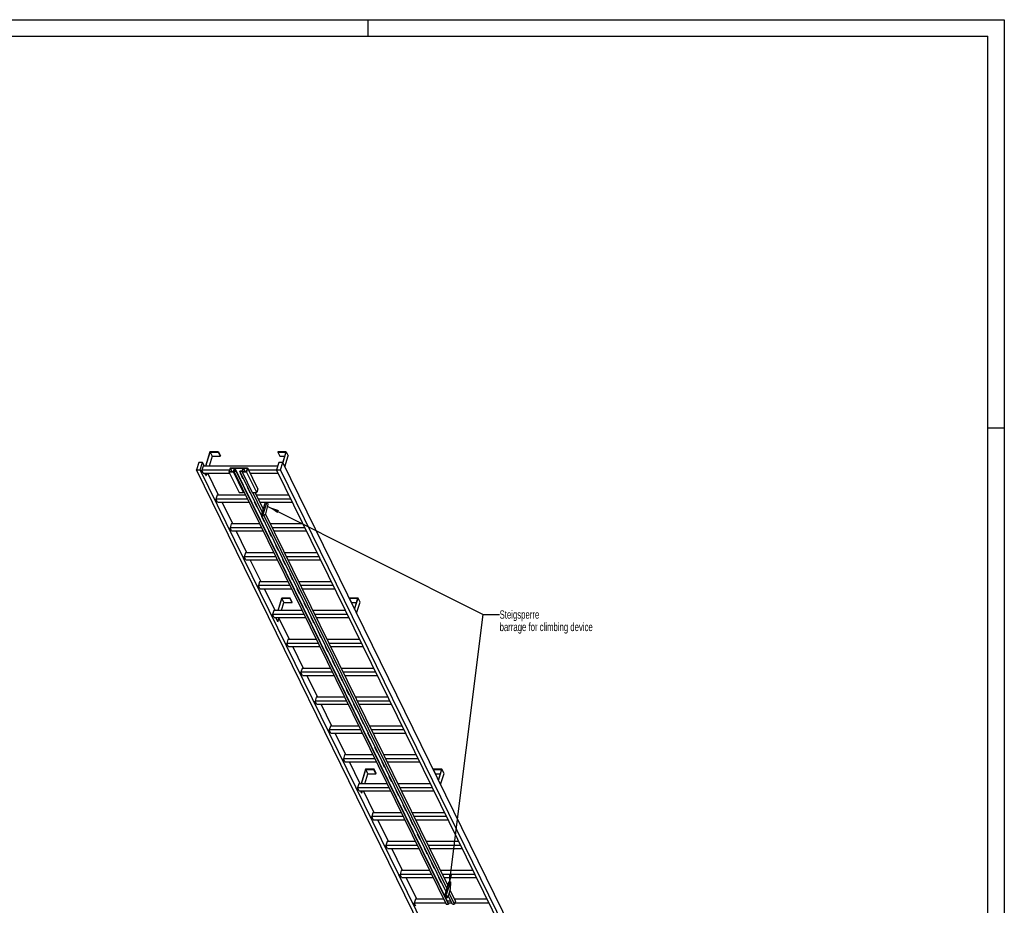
# Model space of a CAD drawing. Header units: millimetres. Extents: x 0 to 11880, y 0 to 8400.
# Tile 4 of 4: x 5940 to 11880, y 3061 to 8400. Entities that reach past the tile are written whole.
import ezdxf

# ---------------------------------------------------------------- set-up
doc = ezdxf.new("R2010")
doc.units = ezdxf.units.MM
doc.header["$LTSCALE"] = 653.4
doc.layers.get('0').update_dxf_attribs({"linetype": 'CONTINUOUS'})
doc.layers.add('053_NOTES', color=7, linetype='CONTINUOUS')
doc.styles.get("Standard").update_dxf_attribs({"font": 'txt', "width": 0.7})
doc.dimstyles.get("Standard").update_dxf_attribs({"dimtxt": 50, "dimasz": 70, "dimexe": 2, "dimexo": 1, "dimtad": 1, "dimtxsty": 'Standard', "dimblk": '_FILLED', "dimblk1": '_FILLED', "dimblk2": '_FILLED', "dimcen": 0.09, "dimazin": 2, "dimtol": 1, "dimtp": 0.01, "dimtm": 0.01, "dimtfac": 1, "dimtofl": 0, "dimtmove": 0, "dimatfit": 3, "dimldrblk": '_FILLED', "dimfxl": 1, "dimtolj": 1, "dimarcsym": 0})

# ---------------------------------------------------------------- blocks, each defined once
blk = doc.blocks.new('_FILLED')
at = {"color": 0, "linetype": 'ByBlock'}
blk.add_solid([(0, 0), (-1, 0.143), (-1, -0.143)], dxfattribs=at)

msp = doc.modelspace()

# ---------------------------------------------------------------- linework, layer by layer
at = {"color": 3, "linetype": 'Continuous'}
for p, q in [((0, 8400), (11880, 8400)), ((8040, 8400), (8040, 8300)), ((11880, 8400), (11880, 0)), ((11780, 5940), (11880, 5940))]:
    msp.add_line(p, q, dxfattribs=at)
at = {"color": 5, "linetype": 'Continuous'}
for p in [(100, 8300), (11780, 100)]:
    msp.add_line(p, (11780, 8300), dxfattribs=at)
at = {"color": 7, "linetype": 'Continuous'}
for p, q in [((7087.769, 5795.174), (7060.853, 5708.073)), ((7062.695, 5708.073), (7089.127, 5793.607)), ((7101.329, 5768.743), (7082.58, 5708.073)), ((7138.427, 5795.174), (7087.769, 5795.174)), ((7089.127, 5793.607), (7101.329, 5768.743)), ((7089.127, 5793.607), (7137.943, 5793.607)), ((7101.329, 5768.743), (7150.145, 5768.743)), ((7137.943, 5793.607), (7138.427, 5795.174)), ((7137.943, 5793.607), (7150.145, 5768.743)), ((7138.427, 5795.174), (7150.629, 5770.31)), ((7150.145, 5768.743), (7150.629, 5770.31)), ((7497.641, 5795.174), (7497.157, 5793.607)), ((7497.157, 5793.607), (7509.359, 5768.743)), ((7497.157, 5793.607), (7545.973, 5793.607)), ((7548.299, 5795.174), (7497.641, 5795.174)), ((7509.359, 5768.743), (7538.289, 5768.743)), ((7545.973, 5793.607), (7526.652, 5731.084)), ((7527.786, 5728.792), (7548.299, 5795.174)), ((7539.987, 5703.928), (7560.501, 5770.31)), ((7548.299, 5795.174), (7560.501, 5770.31)), ((7020.079, 5731.08), (7006.281, 5686.431)), ((7043.106, 5731.08), (7020.079, 5731.08)), ((7029.308, 5686.431), (7043.106, 5731.08)), ((7045.939, 5708.073), (7038.677, 5684.573)), ((7054.396, 5708.073), (7043.106, 5731.08)), ((7496.526, 5708.073), (7045.939, 5708.073)), ((7503.636, 5731.08), (7489.838, 5686.431)), ((7526.663, 5731.08), (7503.636, 5731.08)), ((7512.865, 5686.431), (7526.663, 5731.08)), ((9079.326, 2567.086), (7526.663, 5731.08)), ((8558.944, 2522.436), (7006.281, 5686.431)), ((7006.281, 5686.431), (7029.308, 5686.431)), ((8581.971, 2522.436), (7029.308, 5686.431)), ((7047.828, 5665.925), (7038.677, 5684.573)), ((7205.578, 5684.573), (7038.677, 5684.573)), ((7047.828, 5665.925), (7205.815, 5665.925)), ((7063.661, 5652.811), (7057.225, 5665.925)), ((7059.067, 5665.925), (7065.503, 5652.811)), ((7063.661, 5652.811), (7065.503, 5652.811)), ((7069.555, 5665.925), (7065.503, 5652.811)), ((7139.808, 5534.022), (7075.079, 5665.925)), ((7209.395, 5696.927), (7202.133, 5673.427)), ((7202.133, 5673.427), (7263.142, 5549.105)), ((7229.765, 5673.427), (7202.133, 5673.427)), ((7210.074, 5696.144), (7203.296, 5674.211)), ((7203.296, 5674.211), (7229.086, 5674.211)), ((7209.395, 5696.927), (7316.238, 5696.927)), ((7210.074, 5696.144), (7220.838, 5674.211)), ((7235.864, 5696.144), (7210.074, 5696.144)), ((7229.086, 5674.211), (7235.864, 5696.144)), ((7231.242, 5678.206), (7229.765, 5673.427)), ((7290.774, 5549.105), (7229.765, 5673.427)), ((7231.242, 5678.206), (8512.418, 3067.444)), ((7245.058, 5678.206), (7231.242, 5678.206)), ((7237.73, 5696.222), (7232.405, 5678.989)), ((7232.405, 5678.989), (7245.3, 5678.989)), ((7237.73, 5696.222), (8518.906, 3085.46)), ((7287.468, 5696.222), (7237.73, 5696.222)), ((7245.3, 5678.989), (7245.058, 5678.206)), ((8526.234, 3067.444), (7245.058, 5678.206)), ((7245.3, 5678.989), (8526.476, 3068.227)), ((7269.005, 5678.206), (7269.247, 5678.989)), ((8511.377, 3146.518), (7269.005, 5678.206)), ((7282.821, 5678.206), (7269.005, 5678.206)), ((7269.247, 5678.989), (7282.142, 5678.989)), ((7269.878, 5668.25), (7285.131, 5637.169)), ((7273.891, 5668.25), (7269.878, 5668.25)), ((7270.442, 5668.25), (7285.348, 5637.874)), ((7271.583, 5665.925), (7275.032, 5665.925)), ((7282.821, 5678.206), (7281.345, 5673.427)), ((7281.345, 5673.427), (7342.353, 5549.105)), ((7308.976, 5673.427), (7281.345, 5673.427)), ((7282.142, 5678.989), (7287.468, 5696.222)), ((7289.286, 5696.144), (7282.508, 5674.211)), ((7282.508, 5674.211), (7308.297, 5674.211)), ((7289.286, 5696.144), (7300.049, 5674.211)), ((7315.075, 5696.144), (7289.286, 5696.144)), ((7308.297, 5674.211), (7315.075, 5696.144)), ((7316.238, 5696.927), (7308.976, 5673.427)), ((7369.985, 5549.105), (7308.976, 5673.427)), ((7377.247, 5572.605), (7316.238, 5696.927)), ((7490.75, 5684.573), (7322.301, 5684.573)), ((7331.452, 5665.925), (7499.901, 5665.925)), ((9042.502, 2522.436), (7489.838, 5686.431)), ((7489.838, 5686.431), (7512.865, 5686.431)), ((9065.528, 2522.436), (7512.865, 5686.431)), ((7285.131, 5637.169), (7285.348, 5637.874)), ((7285.131, 5637.169), (7289.143, 5637.169)), ((7285.348, 5637.874), (7288.797, 5637.874)), ((7131.35, 5534.022), (7124.088, 5510.523)), ((7301.997, 5534.022), (7131.35, 5534.022)), ((7263.142, 5549.105), (7290.774, 5549.105)), ((7292.25, 5553.884), (7290.774, 5549.105)), ((7312.584, 5581.224), (7327.836, 5550.144)), ((7316.597, 5581.224), (7312.584, 5581.224)), ((7313.148, 5581.224), (7328.054, 5550.849)), ((7327.836, 5550.144), (7328.054, 5550.849)), ((7327.836, 5550.144), (7331.849, 5550.144)), ((7328.054, 5550.849), (7331.503, 5550.849)), ((7342.353, 5549.105), (7369.985, 5549.105)), ((7403.465, 5432.359), (7346.174, 5549.105)), ((7409.251, 5451.081), (7361.147, 5549.105)), ((7564.63, 5534.022), (7368.549, 5534.022)), ((7377.247, 5572.605), (7369.985, 5549.105)), ((7133.24, 5491.874), (7124.088, 5510.523)), ((7313.529, 5510.523), (7124.088, 5510.523)), ((7133.24, 5491.874), (7322.68, 5491.874)), ((7225.219, 5359.972), (7160.491, 5491.874)), ((7355.29, 5494.199), (7370.542, 5463.119)), ((7359.303, 5494.199), (7355.29, 5494.199)), ((7355.854, 5494.199), (7370.76, 5463.824)), ((7356.995, 5491.874), (7360.443, 5491.874)), ((7576.162, 5510.523), (7380.081, 5510.523)), ((7389.232, 5491.874), (7585.313, 5491.874)), ((7421.857, 5491.874), (7398.6, 5416.614)), ((7431.067, 5491.874), (7407.81, 5416.614)), ((7439.643, 5479.407), (7433.525, 5491.874)), ((7433.906, 5452.799), (7439.643, 5479.407)), ((7370.542, 5463.119), (7370.76, 5463.824)), ((7370.542, 5463.119), (7374.555, 5463.119)), ((7370.76, 5463.824), (7374.209, 5463.824)), ((7397.996, 5407.174), (7413.248, 5376.093)), ((7402.009, 5407.174), (7397.996, 5407.174)), ((7398.56, 5407.174), (7413.466, 5376.798)), ((7398.6, 5416.614), (7401.65, 5410.398)), ((7398.6, 5416.614), (7407.81, 5416.614)), ((7401.65, 5410.398), (7410.861, 5410.398)), ((7407.81, 5416.614), (7410.861, 5410.398)), ((7410.861, 5410.398), (7424.224, 5421.466)), ((8516.716, 3163.793), (7413.265, 5412.389)), ((8522.501, 3182.515), (7423.911, 5421.206)), ((7424.224, 5421.466), (7433.906, 5452.799)), ((7216.762, 5359.972), (7209.5, 5336.472)), ((7387.408, 5359.972), (7216.762, 5359.972)), ((7413.248, 5376.093), (7413.466, 5376.798)), ((7413.248, 5376.093), (7417.261, 5376.093)), ((7413.466, 5376.798), (7416.915, 5376.798)), ((7650.041, 5359.972), (7453.96, 5359.972)), ((7218.651, 5317.824), (7209.5, 5336.472)), ((7398.94, 5336.472), (7209.5, 5336.472)), ((7218.651, 5317.824), (7408.092, 5317.824)), ((7310.631, 5185.921), (7245.903, 5317.824)), ((7440.702, 5320.148), (7455.954, 5289.068)), ((7444.714, 5320.148), (7440.702, 5320.148)), ((7441.266, 5320.148), (7456.172, 5289.773)), ((7442.407, 5317.824), (7445.855, 5317.824)), ((7455.954, 5289.068), (7456.172, 5289.773)), ((7455.954, 5289.068), (7459.966, 5289.068)), ((7456.172, 5289.773), (7459.62, 5289.773)), ((7661.573, 5336.472), (7465.492, 5336.472)), ((7474.644, 5317.824), (7670.725, 5317.824)), ((7483.408, 5233.123), (7498.66, 5202.042)), ((7487.42, 5233.123), (7483.408, 5233.123)), ((7483.972, 5233.123), (7498.878, 5202.747)), ((7302.174, 5185.921), (7294.912, 5162.421)), ((7472.82, 5185.921), (7302.174, 5185.921)), ((7498.66, 5202.042), (7498.878, 5202.747)), ((7498.66, 5202.042), (7502.672, 5202.042)), ((7498.878, 5202.747), (7502.326, 5202.747)), ((7735.453, 5185.921), (7539.372, 5185.921)), ((7304.063, 5143.773), (7294.912, 5162.421)), ((7484.352, 5162.421), (7294.912, 5162.421)), ((7304.063, 5143.773), (7493.503, 5143.773)), ((7396.043, 5011.87), (7331.314, 5143.773)), ((7526.114, 5146.097), (7541.366, 5115.017)), ((7530.126, 5146.097), (7526.114, 5146.097)), ((7526.677, 5146.097), (7541.584, 5115.722)), ((7527.818, 5143.773), (7531.267, 5143.773)), ((7541.366, 5115.017), (7541.584, 5115.722)), ((7541.366, 5115.017), (7545.378, 5115.017)), ((7541.584, 5115.722), (7545.032, 5115.722)), ((7746.985, 5162.421), (7550.904, 5162.421)), ((7560.055, 5143.773), (7756.136, 5143.773)), ((7568.819, 5059.072), (7584.072, 5027.992)), ((7572.832, 5059.072), (7568.819, 5059.072)), ((7569.383, 5059.072), (7584.289, 5028.697)), ((7387.586, 5011.87), (7380.324, 4988.37)), ((7558.232, 5011.87), (7387.586, 5011.87)), ((7584.072, 5027.992), (7584.289, 5028.697)), ((7584.072, 5027.992), (7588.084, 5027.992)), ((7584.289, 5028.697), (7587.738, 5028.697)), ((7820.865, 5011.87), (7624.784, 5011.87)), ((7389.475, 4969.722), (7380.324, 4988.37)), ((7569.764, 4988.37), (7380.324, 4988.37)), ((7389.475, 4969.722), (7578.915, 4969.722)), ((7481.455, 4837.819), (7416.726, 4969.722)), ((7611.525, 4972.047), (7626.777, 4940.966)), ((7615.538, 4972.047), (7611.525, 4972.047)), ((7612.089, 4972.047), (7626.995, 4941.671)), ((7613.23, 4969.722), (7616.679, 4969.722)), ((7626.777, 4940.966), (7626.995, 4941.671)), ((7626.777, 4940.966), (7630.79, 4940.966)), ((7626.995, 4941.671), (7630.444, 4941.671)), ((7832.397, 4988.37), (7636.316, 4988.37)), ((7645.467, 4969.722), (7841.548, 4969.722)), ((7520.459, 4913.444), (7497.089, 4837.819)), ((7498.931, 4837.819), (7521.817, 4911.878)), ((7518.817, 4837.819), (7534.019, 4887.013)), ((7571.117, 4913.444), (7520.459, 4913.444)), ((7534.019, 4887.013), (7521.817, 4911.878)), ((7521.817, 4911.878), (7570.633, 4911.878)), ((7534.019, 4887.013), (7582.835, 4887.013)), ((7570.633, 4911.878), (7571.117, 4913.444)), ((7582.835, 4887.013), (7570.633, 4911.878)), ((7583.319, 4888.58), (7571.117, 4913.444)), ((7582.835, 4887.013), (7583.319, 4888.58)), ((7654.231, 4885.021), (7669.483, 4853.941)), ((7658.244, 4885.021), (7654.231, 4885.021)), ((7654.795, 4885.021), (7669.701, 4854.646)), ((7930.331, 4913.444), (7929.847, 4911.878)), ((7942.049, 4887.013), (7929.847, 4911.878)), ((7929.847, 4911.878), (7978.663, 4911.878)), ((7980.989, 4913.444), (7930.331, 4913.444)), ((7942.049, 4887.013), (7970.98, 4887.013)), ((7978.663, 4911.878), (7959.346, 4849.365)), ((7960.476, 4847.062), (7980.989, 4913.444)), ((7972.678, 4822.198), (7993.191, 4888.58)), ((7993.191, 4888.58), (7980.989, 4913.444)), ((7472.997, 4837.819), (7465.735, 4814.319)), ((7474.887, 4795.671), (7465.735, 4814.319)), ((7655.176, 4814.319), (7465.735, 4814.319)), ((7643.644, 4837.819), (7472.997, 4837.819)), ((7669.483, 4853.941), (7669.701, 4854.646)), ((7669.483, 4853.941), (7673.496, 4853.941)), ((7669.701, 4854.646), (7673.15, 4854.646)), ((7906.276, 4837.819), (7710.196, 4837.819)), ((7917.808, 4814.319), (7721.728, 4814.319)), ((7474.887, 4795.671), (7664.327, 4795.671)), ((7496.351, 4771.081), (7484.284, 4795.671)), ((7498.193, 4771.081), (7486.126, 4795.671)), ((7496.351, 4771.081), (7498.193, 4771.081)), ((7498.193, 4771.081), (7505.792, 4795.671)), ((7566.866, 4663.768), (7504.38, 4791.102)), ((7696.937, 4797.996), (7712.189, 4766.915)), ((7700.95, 4797.996), (7696.937, 4797.996)), ((7697.501, 4797.996), (7712.407, 4767.62)), ((7698.642, 4795.671), (7702.09, 4795.671)), ((7712.189, 4766.915), (7712.407, 4767.62)), ((7712.189, 4766.915), (7716.202, 4766.915)), ((7712.407, 4767.62), (7715.856, 4767.62)), ((7730.879, 4795.671), (7926.96, 4795.671)), ((7739.643, 4710.97), (7754.895, 4679.89)), ((7743.655, 4710.97), (7739.643, 4710.97)), ((7740.207, 4710.97), (7755.113, 4680.595)), ((7558.409, 4663.768), (7551.147, 4640.269)), ((7560.298, 4621.62), (7551.147, 4640.269)), ((7740.587, 4640.269), (7551.147, 4640.269)), ((7729.055, 4663.768), (7558.409, 4663.768)), ((7754.895, 4679.89), (7755.113, 4680.595)), ((7754.895, 4679.89), (7758.907, 4679.89)), ((7755.113, 4680.595), (7758.562, 4680.595)), ((7991.688, 4663.768), (7795.607, 4663.768)), ((8003.22, 4640.269), (7807.139, 4640.269)), ((7560.298, 4621.62), (7749.739, 4621.62)), ((7652.278, 4489.718), (7587.55, 4621.62)), ((7782.349, 4623.945), (7797.601, 4592.865)), ((7786.361, 4623.945), (7782.349, 4623.945)), ((7782.913, 4623.945), (7797.819, 4593.57)), ((7784.053, 4621.62), (7787.502, 4621.62)), ((7797.601, 4592.865), (7797.819, 4593.57)), ((7797.601, 4592.865), (7801.613, 4592.865)), ((7797.819, 4593.57), (7801.267, 4593.57)), ((7816.291, 4621.62), (8012.371, 4621.62)), ((7825.055, 4536.92), (7840.307, 4505.839)), ((7829.067, 4536.92), (7825.055, 4536.92)), ((7825.618, 4536.92), (7840.525, 4506.544)), ((7643.821, 4489.718), (7636.559, 4466.218)), ((7645.71, 4447.57), (7636.559, 4466.218)), ((7825.999, 4466.218), (7636.559, 4466.218)), ((7814.467, 4489.718), (7643.821, 4489.718)), ((7840.307, 4505.839), (7840.525, 4506.544)), ((7840.307, 4505.839), (7844.319, 4505.839)), ((7840.525, 4506.544), (7843.973, 4506.544)), ((8077.1, 4489.718), (7881.019, 4489.718)), ((8088.632, 4466.218), (7892.551, 4466.218)), ((7645.71, 4447.57), (7835.15, 4447.57)), ((7737.69, 4315.667), (7672.961, 4447.57)), ((7867.761, 4449.894), (7883.013, 4418.814)), ((7871.773, 4449.894), (7867.761, 4449.894)), ((7868.324, 4449.894), (7883.23, 4419.519)), ((7869.465, 4447.57), (7872.914, 4447.57)), ((7883.013, 4418.814), (7883.23, 4419.519)), ((7883.013, 4418.814), (7887.025, 4418.814)), ((7883.23, 4419.519), (7886.679, 4419.519)), ((7901.702, 4447.57), (8097.783, 4447.57)), ((7910.466, 4362.869), (7925.718, 4331.788)), ((7914.479, 4362.869), (7910.466, 4362.869)), ((7911.03, 4362.869), (7925.936, 4332.493)), ((7729.232, 4315.667), (7721.97, 4292.167)), ((7731.122, 4273.519), (7721.97, 4292.167)), ((7911.411, 4292.167), (7721.97, 4292.167)), ((7899.879, 4315.667), (7729.232, 4315.667)), ((7925.718, 4331.788), (7925.936, 4332.493)), ((7925.718, 4331.788), (7929.731, 4331.788)), ((7925.936, 4332.493), (7929.385, 4332.493)), ((8162.512, 4315.667), (7966.431, 4315.667)), ((8174.044, 4292.167), (7977.963, 4292.167)), ((7731.122, 4273.519), (7920.562, 4273.519)), ((7823.101, 4141.616), (7758.373, 4273.519)), ((7953.172, 4275.843), (7968.424, 4244.763)), ((7957.185, 4275.843), (7953.172, 4275.843)), ((7953.736, 4275.843), (7968.642, 4245.468)), ((7954.877, 4273.519), (7958.326, 4273.519)), ((7968.424, 4244.763), (7968.642, 4245.468)), ((7968.424, 4244.763), (7972.437, 4244.763)), ((7968.642, 4245.468), (7972.091, 4245.468)), ((7987.114, 4273.519), (8183.195, 4273.519)), ((7995.878, 4188.818), (8011.13, 4157.738)), ((7999.891, 4188.818), (7995.878, 4188.818)), ((7996.442, 4188.818), (8011.348, 4158.443)), ((8011.13, 4157.738), (8011.348, 4158.443)), ((8011.348, 4158.443), (8014.797, 4158.443)), ((7814.644, 4141.616), (7807.382, 4118.116)), ((7816.533, 4099.468), (7807.382, 4118.116)), ((7996.822, 4118.116), (7807.382, 4118.116)), ((7985.29, 4141.616), (7814.644, 4141.616)), ((7816.533, 4099.468), (8005.974, 4099.468)), ((7908.513, 3967.565), (7843.785, 4099.468)), ((8011.13, 4157.738), (8015.143, 4157.738)), ((8042.596, 4101.793), (8038.584, 4101.793)), ((8038.584, 4101.793), (8053.836, 4070.712)), ((8039.148, 4101.793), (8054.054, 4071.417)), ((8040.289, 4099.468), (8043.737, 4099.468)), ((8247.923, 4141.616), (8051.842, 4141.616)), ((8259.455, 4118.116), (8063.374, 4118.116)), ((8072.526, 4099.468), (8268.607, 4099.468)), ((8053.836, 4070.712), (8054.054, 4071.417)), ((8053.836, 4070.712), (8057.849, 4070.712)), ((8054.054, 4071.417), (8057.503, 4071.417)), ((8085.302, 4014.767), (8081.29, 4014.767)), ((8081.29, 4014.767), (8096.542, 3983.687)), ((8081.854, 4014.767), (8096.76, 3984.392)), ((8096.542, 3983.687), (8096.76, 3984.392)), ((8096.542, 3983.687), (8100.554, 3983.687)), ((8096.76, 3984.392), (8100.208, 3984.392)), ((7900.056, 3967.565), (7892.794, 3944.065)), ((8082.234, 3944.065), (7892.794, 3944.065)), ((7901.945, 3925.417), (7892.794, 3944.065)), ((8070.702, 3967.565), (7900.056, 3967.565)), ((7901.945, 3925.417), (8091.385, 3925.417)), ((7993.925, 3793.515), (7929.196, 3925.417)), ((8128.008, 3927.742), (8123.996, 3927.742)), ((8123.996, 3927.742), (8139.248, 3896.661)), ((8124.559, 3927.742), (8139.466, 3897.366)), ((8125.7, 3925.417), (8129.149, 3925.417)), ((8333.335, 3967.565), (8137.254, 3967.565)), ((8344.867, 3944.065), (8148.786, 3944.065)), ((8157.937, 3925.417), (8354.018, 3925.417)), ((8027.063, 3881.094), (7999.999, 3793.515)), ((8001.841, 3793.515), (8028.421, 3879.527)), ((8077.721, 3881.094), (8027.063, 3881.094)), ((8028.421, 3879.527), (8077.237, 3879.527)), ((8040.623, 3854.662), (8028.421, 3879.527)), ((8077.237, 3879.527), (8077.721, 3881.094)), ((8089.439, 3854.662), (8077.237, 3879.527)), ((8089.923, 3856.229), (8077.721, 3881.094)), ((8139.248, 3896.661), (8139.466, 3897.366)), ((8139.248, 3896.661), (8143.26, 3896.661)), ((8139.466, 3897.366), (8142.914, 3897.366)), ((8436.935, 3881.094), (8436.451, 3879.527)), ((8436.451, 3879.527), (8485.267, 3879.527)), ((8448.653, 3854.662), (8436.451, 3879.527)), ((8487.594, 3881.094), (8436.935, 3881.094)), ((8485.267, 3879.527), (8465.95, 3817.015)), ((8467.08, 3814.711), (8487.594, 3881.094)), ((8499.795, 3856.229), (8487.594, 3881.094)), ((8021.727, 3793.515), (8040.623, 3854.662)), ((8040.623, 3854.662), (8089.439, 3854.662)), ((8089.439, 3854.662), (8089.923, 3856.229)), ((8170.714, 3840.717), (8166.702, 3840.717)), ((8166.702, 3840.717), (8181.954, 3809.636)), ((8167.265, 3840.717), (8182.171, 3810.341)), ((8181.954, 3809.636), (8182.171, 3810.341)), ((8181.954, 3809.636), (8185.966, 3809.636)), ((8182.171, 3810.341), (8185.62, 3810.341)), ((8448.653, 3854.662), (8477.584, 3854.662)), ((8479.282, 3789.847), (8499.795, 3856.229)), ((7985.468, 3793.515), (7978.206, 3770.015)), ((8167.646, 3770.015), (7978.206, 3770.015)), ((7987.357, 3751.366), (7978.206, 3770.015)), ((8156.114, 3793.515), (7985.468, 3793.515)), ((7987.357, 3751.366), (8176.797, 3751.366)), ((8002.955, 3738.73), (7996.754, 3751.366)), ((8004.797, 3738.73), (7998.596, 3751.366)), ((8004.797, 3738.73), (8008.702, 3751.366)), ((8079.337, 3619.464), (8014.608, 3751.366)), ((8213.42, 3753.691), (8209.407, 3753.691)), ((8209.407, 3753.691), (8224.659, 3722.611)), ((8209.971, 3753.691), (8224.877, 3723.316)), ((8211.112, 3751.366), (8214.561, 3751.366)), ((8418.747, 3793.515), (8222.666, 3793.515)), ((8430.279, 3770.015), (8234.198, 3770.015)), ((8243.349, 3751.366), (8439.43, 3751.366)), ((8002.955, 3738.73), (8004.797, 3738.73)), ((8224.659, 3722.611), (8224.877, 3723.316)), ((8224.659, 3722.611), (8228.672, 3722.611)), ((8224.877, 3723.316), (8228.326, 3723.316)), ((8256.126, 3666.666), (8252.113, 3666.666)), ((8252.113, 3666.666), (8267.365, 3635.585)), ((8252.677, 3666.666), (8267.583, 3636.29)), ((8267.365, 3635.585), (8267.583, 3636.29)), ((8267.365, 3635.585), (8271.378, 3635.585)), ((8267.583, 3636.29), (8271.032, 3636.29)), ((8070.879, 3619.464), (8063.617, 3595.964)), ((8253.058, 3595.964), (8063.617, 3595.964)), ((8072.769, 3577.316), (8063.617, 3595.964)), ((8241.526, 3619.464), (8070.879, 3619.464)), ((8072.769, 3577.316), (8262.209, 3577.316)), ((8164.748, 3445.413), (8100.02, 3577.316)), ((8298.832, 3579.64), (8294.819, 3579.64)), ((8294.819, 3579.64), (8310.071, 3548.56)), ((8295.383, 3579.64), (8310.289, 3549.265)), ((8296.524, 3577.316), (8299.972, 3577.316)), ((8504.158, 3619.464), (8308.078, 3619.464)), ((8515.691, 3595.964), (8319.61, 3595.964)), ((8328.761, 3577.316), (8524.842, 3577.316)), ((8310.071, 3548.56), (8310.289, 3549.265)), ((8310.071, 3548.56), (8314.084, 3548.56)), ((8310.289, 3549.265), (8313.738, 3549.265)), ((8156.291, 3445.413), (8149.029, 3421.913)), ((8326.937, 3445.413), (8156.291, 3445.413)), ((8341.537, 3492.615), (8337.525, 3492.615)), ((8337.525, 3492.615), (8352.777, 3461.534)), ((8338.089, 3492.615), (8352.995, 3462.239)), ((8352.777, 3461.534), (8352.995, 3462.239)), ((8352.777, 3461.534), (8356.79, 3461.534)), ((8352.995, 3462.239), (8356.444, 3462.239)), ((8589.57, 3445.413), (8393.489, 3445.413)), ((8338.469, 3421.913), (8149.029, 3421.913)), ((8158.18, 3403.265), (8149.029, 3421.913)), ((8158.18, 3403.265), (8347.621, 3403.265)), ((8250.16, 3271.362), (8185.432, 3403.265)), ((8384.243, 3405.59), (8380.231, 3405.59)), ((8380.231, 3405.59), (8395.483, 3374.509)), ((8380.795, 3405.59), (8395.701, 3375.214)), ((8381.935, 3403.265), (8385.384, 3403.265)), ((8601.102, 3421.913), (8405.021, 3421.913)), ((8414.173, 3403.265), (8610.253, 3403.265)), ((8395.483, 3374.509), (8395.701, 3375.214)), ((8395.483, 3374.509), (8399.495, 3374.509)), ((8395.701, 3375.214), (8399.149, 3375.214)), ((8241.703, 3271.362), (8234.441, 3247.862)), ((8412.349, 3271.362), (8241.703, 3271.362)), ((8426.949, 3318.564), (8422.937, 3318.564)), ((8422.937, 3318.564), (8438.189, 3287.484)), ((8423.501, 3318.564), (8438.407, 3288.189)), ((8438.189, 3287.484), (8438.407, 3288.189)), ((8438.189, 3287.484), (8442.201, 3287.484)), ((8438.407, 3288.189), (8441.855, 3288.189)), ((8674.982, 3271.362), (8478.901, 3271.362)), ((8423.881, 3247.862), (8234.441, 3247.862)), ((8243.592, 3229.214), (8234.441, 3247.862)), ((8243.592, 3229.214), (8433.032, 3229.214)), ((8335.572, 3097.311), (8270.843, 3229.214)), ((8469.655, 3231.539), (8465.643, 3231.539)), ((8465.643, 3231.539), (8480.895, 3200.458)), ((8466.206, 3231.539), (8481.113, 3201.163)), ((8467.347, 3229.214), (8470.796, 3229.214)), ((8686.514, 3247.862), (8490.433, 3247.862)), ((8499.584, 3229.214), (8695.665, 3229.214)), ((8480.895, 3200.458), (8481.113, 3201.163)), ((8480.895, 3200.458), (8484.907, 3200.458)), ((8481.113, 3201.163), (8484.561, 3201.163)), ((8528.819, 3202.96), (8504.612, 3124.627)), ((8538.029, 3202.96), (8513.823, 3124.627)), ((8528.819, 3202.96), (8538.029, 3202.96)), ((8530.236, 3129.479), (8539.919, 3160.812)), ((8569.782, 3086.165), (8537.304, 3152.35)), ((8541.08, 3196.744), (8538.029, 3202.96)), ((8539.919, 3160.812), (8541.08, 3196.744)), ((8327.114, 3097.311), (8319.852, 3073.812)), ((8497.761, 3097.311), (8327.114, 3097.311)), ((8504.612, 3124.627), (8513.823, 3124.627)), ((8504.612, 3124.627), (8512.238, 3109.087)), ((8510.758, 3144.513), (8508.348, 3144.513)), ((8508.348, 3144.513), (8509.827, 3141.501)), ((8508.912, 3144.513), (8510.045, 3142.206)), ((8512.238, 3109.087), (8521.449, 3109.087)), ((8513.823, 3124.627), (8521.449, 3109.087)), ((8521.449, 3109.087), (8530.236, 3129.479)), ((8523.452, 3113.735), (8523.601, 3113.433)), ((8523.601, 3113.433), (8523.818, 3114.138)), ((8523.601, 3113.433), (8527.613, 3113.433)), ((8523.716, 3114.347), (8523.818, 3114.138)), ((8523.818, 3114.138), (8527.267, 3114.138)), ((8550.181, 3067.444), (8525.328, 3118.089)), ((8563.997, 3067.444), (8531.518, 3133.628)), ((8760.394, 3097.311), (8564.313, 3097.311)), ((8509.293, 3073.812), (8319.852, 3073.812)), ((8329.004, 3055.163), (8319.852, 3073.812)), ((8512.418, 3067.444), (8526.234, 3067.444)), ((8518.906, 3085.46), (8518.563, 3084.351)), ((8541.34, 3085.46), (8518.906, 3085.46)), ((8547.056, 3073.812), (8523.735, 3073.812)), ((8526.234, 3067.444), (8526.476, 3068.227)), ((8550.181, 3067.444), (8563.997, 3067.444)), ((8569.782, 3086.165), (8563.997, 3067.444)), ((8771.926, 3073.812), (8565.965, 3073.812))]:
    msp.add_line(p, q, dxfattribs=at)

# ---------------------------------------------------------------- texts
at = {"layer": '053_NOTES', "color": 2, "linetype": 'Continuous', "insert": (8835.214, 4839.178), "char_height": 50, "width": 1396.42857, "attachment_point": 1, "line_spacing_factor": 0.9}
msp.add_mtext('Steigsperre\\Pbarrage for climbing device', dxfattribs=at)

# ---------------------------------------------------------------- leaders
at = {"layer": '053_NOTES', "color": 2, "linetype": 'Continuous', "annotation_type": 0, "has_hookline": 1, "hookline_direction": 1, "text_width": 846.929}
for points in [[(7436.754, 5466.006), (8735.214, 4814.178), (8835.214, 4814.178)], [(8530.437, 3178.392), (8735.214, 4814.178), (8835.214, 4814.178)]]:
    msp.add_leader(points, dimstyle='Standard', override={"dimtad": 0}, dxfattribs=at)

doc.saveas('drawing.dxf')
